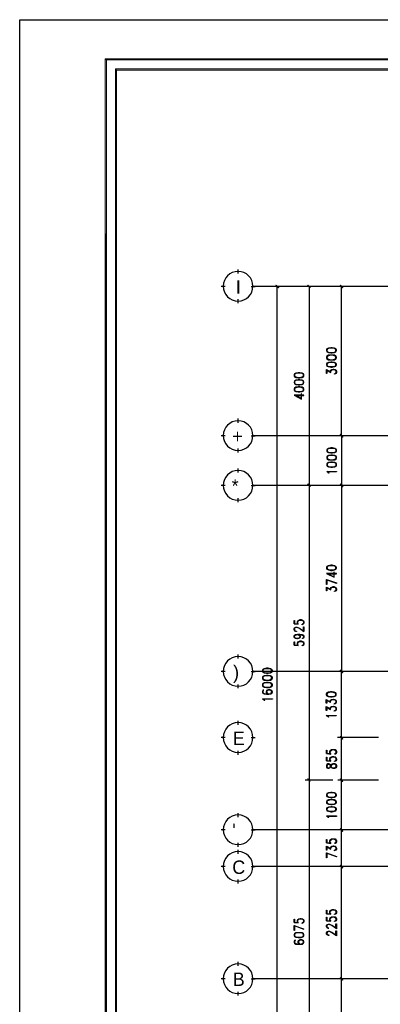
# Model space of a CAD drawing. Header units: millimetres. Extents: x 0 to 420, y 0 to 297.
# Tile 2 of 68: x 0 to 73, y 99 to 297. Entities that reach past the tile are written whole.
import ezdxf

# ---------------------------------------------------------------- set-up
doc = ezdxf.new("R2010")
doc.units = ezdxf.units.MM
for name, color, linetype in [('FILL_000000', 7, 'Continuous'), ('LINE_000000', 7, 'Continuous'), ('TEXT', 7, 'Continuous')]:
    doc.layers.add(name, color=color, linetype=linetype)

msp = doc.modelspace()

# ---------------------------------------------------------------- hatches: boundary and pattern name
at = {"layer": 'FILL_000000'}
h = msp.add_hatch(color=7, dxfattribs=at)
h.dxf.hatch_style = 1
h.paths.add_polyline_path([(412.28, 289.05), (17.65, 288.84), (17.4, 289.05), (412.28, 289.05)])
h = msp.add_hatch(color=7, dxfattribs=at)
h.dxf.hatch_style = 1
h.paths.add_polyline_path([(17.65, 288.84), (17.4, 289.05), (17.65, 8.09), (17.65, 288.84)])
h = msp.add_hatch(color=7, dxfattribs=at)
h.dxf.hatch_style = 1
h.paths.add_polyline_path([(17.4, 289.05), (17.65, 8.09), (17.4, 7.87), (17.4, 289.05)])
h = msp.add_hatch(color=7, dxfattribs=at)
h.dxf.hatch_style = 1
h.paths.add_polyline_path([(412.07, 288.84), (412.28, 289.05), (17.65, 288.84), (412.07, 288.84)])
h = msp.add_hatch(color=7, dxfattribs=at)
h.dxf.hatch_style = 1
h.paths.add_polyline_path([(363.18, 287.06), (19.64, 286.81), (19.43, 287.06), (363.18, 287.06)])
h = msp.add_hatch(color=7, dxfattribs=at)
h.dxf.hatch_style = 1
h.paths.add_polyline_path([(19.64, 286.81), (19.43, 287.06), (19.64, 10.12), (19.64, 286.81)])
h = msp.add_hatch(color=7, dxfattribs=at)
h.dxf.hatch_style = 1
h.paths.add_polyline_path([(19.43, 287.06), (19.64, 10.12), (19.43, 9.86), (19.43, 287.06)])
h = msp.add_hatch(color=7, dxfattribs=at)
h.dxf.hatch_style = 1
h.paths.add_polyline_path([(363.18, 286.81), (363.18, 287.06), (19.64, 286.81), (363.18, 286.81)])
h = msp.add_hatch(color=7, dxfattribs=at)
h.dxf.hatch_style = 1
h.paths.add_polyline_path([(52.2, 243.12), (51.65, 243.54), (51.69, 243.59), (52.2, 243.12)])
h = msp.add_hatch(color=7, dxfattribs=at)
h.dxf.hatch_style = 1
h.paths.add_polyline_path([(52.15, 243.04), (52.2, 243.12), (51.65, 243.54), (52.15, 243.04)])
h = msp.add_hatch(color=7, dxfattribs=at)
h.dxf.hatch_style = 1
h.paths.add_polyline_path([(58.55, 243.12), (58, 243.54), (58.08, 243.59), (58.55, 243.12)])
h = msp.add_hatch(color=7, dxfattribs=at)
h.dxf.hatch_style = 1
h.paths.add_polyline_path([(58.5, 243.04), (58.55, 243.12), (58, 243.54), (58.5, 243.04)])
h = msp.add_hatch(color=7, dxfattribs=at)
h.dxf.hatch_style = 1
h.paths.add_polyline_path([(65.07, 243.12), (64.52, 243.54), (64.6, 243.59), (65.07, 243.12)])
h = msp.add_hatch(color=7, dxfattribs=at)
h.dxf.hatch_style = 1
h.paths.add_polyline_path([(65.02, 243.04), (65.07, 243.12), (64.52, 243.54), (65.02, 243.04)])
h = msp.add_hatch(color=7, dxfattribs=at)
h.dxf.hatch_style = 1
h.paths.add_polyline_path([(64.6, 213.61), (64.52, 213.57), (65.07, 213.11), (64.6, 213.61)])
h = msp.add_hatch(color=7, dxfattribs=at)
h.dxf.hatch_style = 1
h.paths.add_polyline_path([(64.52, 213.57), (65.07, 213.11), (65.02, 213.06), (64.52, 213.57)])
h = msp.add_hatch(color=7, dxfattribs=at)
h.dxf.hatch_style = 1
h.paths.add_polyline_path([(65.11, 213.11), (64.56, 213.57), (64.64, 213.61), (65.11, 213.11)])
h = msp.add_hatch(color=7, dxfattribs=at)
h.dxf.hatch_style = 1
h.paths.add_polyline_path([(65.07, 213.06), (65.11, 213.11), (64.56, 213.57), (65.07, 213.06)])
h = msp.add_hatch(color=7, dxfattribs=at)
h.dxf.hatch_style = 1
h.paths.add_polyline_path([(58.08, 203.62), (58, 203.54), (58.55, 203.12), (58.08, 203.62)])
h = msp.add_hatch(color=7, dxfattribs=at)
h.dxf.hatch_style = 1
h.paths.add_polyline_path([(58.55, 203.12), (58, 203.54), (58.08, 203.62), (58.55, 203.12)])
h = msp.add_hatch(color=7, dxfattribs=at)
h.dxf.hatch_style = 1
h.paths.add_polyline_path([(58, 203.54), (58.55, 203.12), (58.5, 203.07), (58, 203.54)])
h = msp.add_hatch(color=7, dxfattribs=at)
h.dxf.hatch_style = 1
h.paths.add_polyline_path([(58.5, 203.07), (58.55, 203.12), (58, 203.54), (58.5, 203.07)])
h = msp.add_hatch(color=7, dxfattribs=at)
h.dxf.hatch_style = 1
h.paths.add_polyline_path([(65.07, 203.12), (64.52, 203.54), (64.6, 203.62), (65.07, 203.12)])
h = msp.add_hatch(color=7, dxfattribs=at)
h.dxf.hatch_style = 1
h.paths.add_polyline_path([(65.02, 203.07), (65.07, 203.12), (64.52, 203.54), (65.02, 203.07)])
h = msp.add_hatch(color=7, dxfattribs=at)
h.dxf.hatch_style = 1
h.paths.add_polyline_path([(64.64, 203.62), (64.56, 203.54), (65.11, 203.12), (64.64, 203.62)])
h = msp.add_hatch(color=7, dxfattribs=at)
h.dxf.hatch_style = 1
h.paths.add_polyline_path([(64.56, 203.54), (65.11, 203.12), (65.07, 203.07), (64.56, 203.54)])
h = msp.add_hatch(color=7, dxfattribs=at)
h.dxf.hatch_style = 1
h.paths.add_polyline_path([(64.6, 166.2), (64.52, 166.16), (65.07, 165.73), (64.6, 166.2)])
h = msp.add_hatch(color=7, dxfattribs=at)
h.dxf.hatch_style = 1
h.paths.add_polyline_path([(65.07, 165.73), (64.52, 166.16), (64.56, 166.2), (65.07, 165.73)])
h = msp.add_hatch(color=7, dxfattribs=at)
h.dxf.hatch_style = 1
h.paths.add_polyline_path([(64.52, 166.16), (65.07, 165.73), (65.02, 165.65), (64.52, 166.16)])
h = msp.add_hatch(color=7, dxfattribs=at)
h.dxf.hatch_style = 1
h.paths.add_polyline_path([(64.98, 165.65), (65.07, 165.73), (64.52, 166.16), (64.98, 165.65)])
h = msp.add_hatch(color=7, dxfattribs=at)
h.dxf.hatch_style = 1
h.paths.add_polyline_path([(65.07, 152.4), (64.52, 152.87), (64.6, 152.91), (65.07, 152.4)])
h = msp.add_hatch(color=7, dxfattribs=at)
h.dxf.hatch_style = 1
h.paths.add_polyline_path([(64.56, 152.91), (64.52, 152.87), (65.07, 152.4), (64.56, 152.91)])
h = msp.add_hatch(color=7, dxfattribs=at)
h.dxf.hatch_style = 1
h.paths.add_polyline_path([(65.02, 152.36), (65.07, 152.4), (64.52, 152.87), (65.02, 152.36)])
h = msp.add_hatch(color=7, dxfattribs=at)
h.dxf.hatch_style = 1
h.paths.add_polyline_path([(64.52, 152.87), (65.07, 152.4), (64.98, 152.36), (64.52, 152.87)])
h = msp.add_hatch(color=7, dxfattribs=at)
h.dxf.hatch_style = 1
h.paths.add_polyline_path([(58.08, 144.36), (58, 144.31), (58.55, 143.85), (58.08, 144.36)])
h = msp.add_hatch(color=7, dxfattribs=at)
h.dxf.hatch_style = 1
h.paths.add_polyline_path([(58.55, 143.85), (58, 144.31), (58.08, 144.36), (58.55, 143.85)])
h = msp.add_hatch(color=7, dxfattribs=at)
h.dxf.hatch_style = 1
h.paths.add_polyline_path([(58, 144.31), (58.55, 143.85), (58.5, 143.81), (58, 144.31)])
h = msp.add_hatch(color=7, dxfattribs=at)
h.dxf.hatch_style = 1
h.paths.add_polyline_path([(58.5, 143.81), (58.55, 143.85), (58, 144.31), (58.5, 143.81)])
h = msp.add_hatch(color=7, dxfattribs=at)
h.dxf.hatch_style = 1
h.paths.add_polyline_path([(65.07, 143.85), (64.52, 144.31), (64.6, 144.36), (65.07, 143.85)])
h = msp.add_hatch(color=7, dxfattribs=at)
h.dxf.hatch_style = 1
h.paths.add_polyline_path([(64.6, 144.36), (64.52, 144.31), (65.07, 143.85), (64.6, 144.36)])
h = msp.add_hatch(color=7, dxfattribs=at)
h.dxf.hatch_style = 1
h.paths.add_polyline_path([(65.02, 143.81), (65.07, 143.85), (64.52, 144.31), (65.02, 143.81)])
h = msp.add_hatch(color=7, dxfattribs=at)
h.dxf.hatch_style = 1
h.paths.add_polyline_path([(64.52, 144.31), (65.07, 143.85), (65.02, 143.81), (64.52, 144.31)])
h = msp.add_hatch(color=7, dxfattribs=at)
h.dxf.hatch_style = 1
h.paths.add_polyline_path([(65.07, 133.86), (64.52, 134.32), (64.6, 134.37), (65.07, 133.86)])
h = msp.add_hatch(color=7, dxfattribs=at)
h.dxf.hatch_style = 1
h.paths.add_polyline_path([(64.6, 134.37), (64.52, 134.32), (65.07, 133.86), (64.6, 134.37)])
h = msp.add_hatch(color=7, dxfattribs=at)
h.dxf.hatch_style = 1
h.paths.add_polyline_path([(65.02, 133.82), (65.07, 133.86), (64.52, 134.32), (65.02, 133.82)])
h = msp.add_hatch(color=7, dxfattribs=at)
h.dxf.hatch_style = 1
h.paths.add_polyline_path([(64.52, 134.32), (65.07, 133.86), (65.02, 133.82), (64.52, 134.32)])
h = msp.add_hatch(color=7, dxfattribs=at)
h.dxf.hatch_style = 1
h.paths.add_polyline_path([(65.07, 126.53), (64.52, 126.96), (64.6, 127), (65.07, 126.53)])
h = msp.add_hatch(color=7, dxfattribs=at)
h.dxf.hatch_style = 1
h.paths.add_polyline_path([(64.6, 127), (64.52, 126.96), (65.07, 126.53), (64.6, 127)])
h = msp.add_hatch(color=7, dxfattribs=at)
h.dxf.hatch_style = 1
h.paths.add_polyline_path([(65.02, 126.45), (65.07, 126.53), (64.52, 126.96), (65.02, 126.45)])
h = msp.add_hatch(color=7, dxfattribs=at)
h.dxf.hatch_style = 1
h.paths.add_polyline_path([(64.52, 126.96), (65.07, 126.53), (65.02, 126.45), (64.52, 126.96)])
h = msp.add_hatch(color=7, dxfattribs=at)
h.dxf.hatch_style = 1
h.paths.add_polyline_path([(65.07, 103.97), (64.52, 104.39), (64.6, 104.48), (65.07, 103.97)])
h = msp.add_hatch(color=7, dxfattribs=at)
h.dxf.hatch_style = 1
h.paths.add_polyline_path([(64.6, 104.48), (64.52, 104.39), (65.07, 103.97), (64.6, 104.48)])
h = msp.add_hatch(color=7, dxfattribs=at)
h.dxf.hatch_style = 1
h.paths.add_polyline_path([(65.02, 103.93), (65.07, 103.97), (64.52, 104.39), (65.02, 103.93)])
h = msp.add_hatch(color=7, dxfattribs=at)
h.dxf.hatch_style = 1
h.paths.add_polyline_path([(64.52, 104.39), (65.07, 103.97), (65.02, 103.93), (64.52, 104.39)])

# ---------------------------------------------------------------- linework, layer by layer
at = {"layer": 'LINE_000000', "lineweight": 25}
for p, q in [((44.07, 245.91), (44.07, 246.72)), ((41.49, 243.33), (40.68, 243.33)), ((46.69, 243.33), (47.46, 243.33)), ((174.24, 243.33), (47.07, 243.33)), ((56.52, 243.33), (51.18, 243.33)), ((51.9, 83.35), (51.9, 243.33)), ((63.08, 243.33), (57.53, 243.33)), ((58.29, 243.33), (58.29, 203.33)), ((72.22, 243.33), (64.05, 243.33)), ((64.81, 213.32), (64.81, 243.33)), ((44.07, 239.95), (44.07, 240.75)), ((61.81, 226.53), (62.65, 226.06)), ((63.71, 225.98), (63.54, 225.76)), ((44.07, 215.94), (44.07, 216.75)), ((41.49, 213.32), (40.68, 213.32)), ((46.69, 213.32), (47.46, 213.32)), ((163.36, 213.32), (47.07, 213.32)), ((72.22, 213.32), (64.05, 213.32)), ((72.26, 213.32), (64.09, 213.32)), ((64.85, 203.33), (64.85, 213.32)), ((44.07, 209.93), (44.07, 210.74)), ((44.07, 205.95), (44.07, 206.71)), ((41.49, 203.33), (40.68, 203.33)), ((46.69, 203.33), (47.46, 203.33)), ((169.59, 203.33), (47.07, 203.33)), ((63.08, 203.33), (57.53, 203.33)), ((63.08, 203.33), (57.53, 203.33)), ((58.29, 203.33), (58.29, 144.1)), ((72.26, 203.33), (64.05, 203.33)), ((72.26, 203.33), (64.09, 203.33)), ((64.81, 203.33), (64.81, 165.95)), ((44.07, 199.94), (44.07, 200.74)), ((61.81, 182.84), (62.65, 182.37)), ((63.71, 182.29), (63.54, 182.08)), ((55.29, 175.51), (56.13, 175.43)), ((57.19, 175.64), (56.98, 175.43)), ((55.29, 171.2), (56.13, 171.15)), ((57.19, 171.37), (56.98, 171.15)), ((44.07, 168.53), (44.07, 169.33)), ((41.49, 165.95), (40.68, 165.95)), ((46.69, 165.95), (47.46, 165.95)), ((162.86, 165.95), (47.07, 165.95)), ((71.2, 165.95), (64.01, 165.95)), ((72.22, 165.95), (64.05, 165.95)), ((64.77, 165.95), (64.77, 152.65)), ((44.07, 162.56), (44.07, 163.32)), ((61.76, 160.27), (62.61, 159.77)), ((61.76, 158.83), (62.61, 158.33)), ((63.67, 159.68), (63.5, 159.47)), ((63.67, 158.24), (63.5, 158.03)), ((44.07, 155.24), (44.07, 156.04)), ((41.49, 152.65), (40.68, 152.65)), ((46.69, 152.65), (47.46, 152.65)), ((71.2, 152.65), (64.01, 152.65)), ((72.22, 152.65), (64.05, 152.65)), ((64.81, 144.1), (64.81, 152.65)), ((44.07, 149.22), (44.07, 150.03)), ((61.81, 149.44), (62.65, 149.35)), ((63.71, 149.56), (63.54, 149.35)), ((61.81, 148), (62.65, 147.95)), ((63.71, 148.17), (63.54, 147.95)), ((63.71, 147.15), (63.54, 147.36)), ((63.54, 146.52), (63.71, 146.73)), ((63.08, 144.1), (57.53, 144.1)), ((63.08, 144.1), (57.53, 144.1)), ((58.29, 144.1), (58.29, 83.35)), ((72.22, 144.1), (64.05, 144.1)), ((72.22, 144.1), (64.05, 144.1)), ((64.81, 134.11), (64.81, 144.1)), ((44.07, 136.69), (44.07, 137.5)), ((41.49, 134.11), (40.68, 134.11)), ((46.69, 134.11), (47.46, 134.11)), ((173.86, 134.11), (47.07, 134.11)), ((72.22, 134.11), (64.05, 134.11)), ((72.22, 134.11), (64.05, 134.11)), ((64.81, 126.75), (64.81, 134.11)), ((44.07, 130.68), (44.07, 131.49)), ((61.81, 131.49), (62.65, 131.4)), ((61.81, 130.77), (62.65, 130.26)), ((63.71, 131.61), (63.54, 131.4)), ((44.07, 129.33), (44.07, 130.13)), ((63.71, 130.22), (63.54, 130.01)), ((41.49, 126.75), (40.68, 126.75)), ((46.69, 126.75), (47.46, 126.75)), ((148.8, 126.75), (47.07, 126.75)), ((66.38, 126.75), (64.05, 126.75)), ((66.38, 126.75), (64.05, 126.75)), ((64.81, 104.18), (64.81, 126.75)), ((44.07, 123.36), (44.07, 124.16)), ((61.81, 117.26), (62.65, 117.18)), ((63.71, 117.39), (63.54, 117.18)), ((55.29, 115.49), (56.13, 115.4)), ((57.19, 115.61), (56.98, 115.4)), ((61.81, 115.82), (62.65, 115.74)), ((63.71, 115.95), (63.54, 115.74)), ((44.07, 106.81), (44.07, 107.57)), ((41.49, 104.18), (40.68, 104.18)), ((46.69, 104.18), (47.46, 104.18)), ((153.67, 104.18), (47.07, 104.18)), ((72.22, 104.18), (64.05, 104.18)), ((72.22, 104.18), (64.05, 104.18)), ((64.81, 83.35), (64.81, 104.18)), ((44.07, 100.8), (44.07, 101.6))]:
    msp.add_line(p, q, dxfattribs=at)
for points in [[(0.21, 0), (0.21, 296.93), (420.16, 296.93), (420.16, 0), (0.21, 0)], [(47.03, 243.35), (46.97, 243.95), (46.8, 244.51), (46.52, 245.02), (46.16, 245.46), (45.72, 245.83), (45.21, 246.1), (44.65, 246.28), (44.05, 246.34), (43.45, 246.28), (42.89, 246.1), (42.38, 245.83), (41.94, 245.46), (41.57, 245.02), (41.3, 244.51), (41.12, 243.95), (41.06, 243.35), (41.12, 242.75), (41.3, 242.19), (41.57, 241.68), (41.94, 241.24), (42.38, 240.88), (42.89, 240.6), (43.45, 240.43), (44.05, 240.37), (44.65, 240.43), (45.21, 240.6), (45.72, 240.88), (46.16, 241.24), (46.52, 241.68), (46.8, 242.19), (46.97, 242.75), (47.03, 243.35)], [(61.81, 230.42), (61.89, 230.17), (62.19, 230.04), (62.65, 229.95), (62.95, 229.95), (63.42, 230.04), (63.71, 230.17), (63.8, 230.42), (63.8, 230.55), (63.71, 230.76), (63.42, 230.89), (62.95, 230.97), (62.65, 230.97), (62.19, 230.89), (61.89, 230.76), (61.81, 230.55), (61.81, 230.42)], [(61.81, 228.98), (61.89, 228.77), (62.19, 228.6), (62.65, 228.56), (62.95, 228.56), (63.42, 228.6), (63.71, 228.77), (63.8, 228.98), (63.8, 229.11), (63.71, 229.32), (63.42, 229.49), (62.95, 229.53), (62.65, 229.53), (62.19, 229.49), (61.89, 229.32), (61.81, 229.11), (61.81, 228.98)], [(61.81, 227.54), (61.89, 227.33), (62.19, 227.2), (62.65, 227.12), (62.95, 227.12), (63.42, 227.2), (63.71, 227.33), (63.8, 227.54), (63.8, 227.67), (63.71, 227.92), (63.42, 228.05), (62.95, 228.13), (62.65, 228.13), (62.19, 228.05), (61.89, 227.92), (61.81, 227.67), (61.81, 227.54)], [(55.29, 225.38), (55.37, 225.17), (55.67, 225.04), (56.13, 224.96), (56.43, 224.96), (56.9, 225.04), (57.19, 225.17), (57.28, 225.38), (57.28, 225.55), (57.19, 225.76), (56.9, 225.89), (56.43, 225.98), (56.13, 225.98), (55.67, 225.89), (55.37, 225.76), (55.29, 225.55), (55.29, 225.38)], [(55.29, 223.99), (55.37, 223.77), (55.67, 223.6), (56.13, 223.56), (56.43, 223.56), (56.9, 223.6), (57.19, 223.77), (57.28, 223.99), (57.28, 224.11), (57.19, 224.32), (56.9, 224.49), (56.43, 224.54), (56.13, 224.54), (55.67, 224.49), (55.37, 224.32), (55.29, 224.11), (55.29, 223.99)], [(55.29, 222.55), (55.37, 222.33), (55.67, 222.21), (56.13, 222.12), (56.43, 222.12), (56.9, 222.21), (57.19, 222.33), (57.28, 222.55), (57.28, 222.67), (57.19, 222.88), (56.9, 223.05), (56.43, 223.14), (56.13, 223.14), (55.67, 223.05), (55.37, 222.88), (55.29, 222.67), (55.29, 222.55)], [(47.03, 213.34), (46.97, 213.94), (46.8, 214.5), (46.52, 215.01), (46.16, 215.45), (45.72, 215.81), (45.21, 216.09), (44.65, 216.26), (44.05, 216.32), (43.45, 216.26), (42.89, 216.09), (42.38, 215.81), (41.94, 215.45), (41.57, 215.01), (41.3, 214.5), (41.12, 213.94), (41.06, 213.34), (41.12, 212.74), (41.3, 212.18), (41.57, 211.67), (41.94, 211.23), (42.38, 210.86), (42.89, 210.59), (43.45, 210.41), (44.05, 210.35), (44.65, 210.41), (45.21, 210.59), (45.72, 210.86), (46.16, 211.23), (46.52, 211.67), (46.8, 212.18), (46.97, 212.74), (47.03, 213.34)], [(61.85, 210.31), (61.93, 210.1), (62.23, 209.93), (62.7, 209.89), (62.99, 209.89), (63.46, 209.93), (63.75, 210.1), (63.84, 210.31), (63.84, 210.44), (63.75, 210.65), (63.46, 210.78), (62.99, 210.86), (62.7, 210.86), (62.23, 210.78), (61.93, 210.65), (61.85, 210.44), (61.85, 210.31)], [(61.85, 208.87), (61.93, 208.66), (62.23, 208.49), (62.7, 208.45), (62.99, 208.45), (63.46, 208.49), (63.75, 208.66), (63.84, 208.87), (63.84, 209), (63.75, 209.21), (63.46, 209.38), (62.99, 209.42), (62.7, 209.42), (62.23, 209.38), (61.93, 209.21), (61.85, 209), (61.85, 208.87)], [(61.85, 207.43), (61.93, 207.22), (62.23, 207.09), (62.7, 207.01), (62.99, 207.01), (63.46, 207.09), (63.75, 207.22), (63.84, 207.43), (63.84, 207.6), (63.75, 207.81), (63.46, 207.94), (62.99, 208.03), (62.7, 208.03), (62.23, 207.94), (61.93, 207.81), (61.85, 207.6), (61.85, 207.43)], [(47.03, 203.35), (46.97, 203.95), (46.8, 204.51), (46.52, 205.02), (46.16, 205.46), (45.72, 205.82), (45.21, 206.1), (44.65, 206.27), (44.05, 206.33), (43.45, 206.27), (42.89, 206.1), (42.38, 205.82), (41.94, 205.46), (41.57, 205.02), (41.3, 204.51), (41.12, 203.95), (41.06, 203.35), (41.12, 202.75), (41.3, 202.19), (41.57, 201.68), (41.94, 201.24), (42.38, 200.87), (42.89, 200.6), (43.45, 200.42), (44.05, 200.36), (44.65, 200.42), (45.21, 200.6), (45.72, 200.87), (46.16, 201.24), (46.52, 201.68), (46.8, 202.19), (46.97, 202.75), (47.03, 203.35)], [(63.84, 206.16), (63.84, 206.08), (62.02, 206.08), (62.23, 205.95), (62.31, 205.78), (62.23, 205.78), (62.15, 205.95), (61.85, 206.16), (63.84, 206.16)], [(61.81, 186.69), (61.89, 186.48), (62.19, 186.35), (62.65, 186.27), (62.95, 186.27), (63.42, 186.35), (63.71, 186.48), (63.8, 186.69), (63.8, 186.86), (63.71, 187.07), (63.42, 187.2), (62.95, 187.28), (62.65, 187.28), (62.19, 187.2), (61.89, 187.07), (61.81, 186.86), (61.81, 186.69)], [(47.03, 165.97), (46.97, 166.57), (46.8, 167.13), (46.52, 167.64), (46.16, 168.08), (45.72, 168.44), (45.21, 168.72), (44.65, 168.89), (44.05, 168.95), (43.45, 168.89), (42.89, 168.72), (42.38, 168.44), (41.94, 168.08), (41.57, 167.64), (41.3, 167.13), (41.12, 166.57), (41.06, 165.97), (41.12, 165.37), (41.3, 164.81), (41.57, 164.3), (41.94, 163.86), (42.38, 163.49), (42.89, 163.22), (43.45, 163.04), (44.05, 162.98), (44.65, 163.04), (45.21, 163.22), (45.72, 163.49), (46.16, 163.86), (46.52, 164.3), (46.8, 164.81), (46.97, 165.37), (47.03, 165.97)], [(48.94, 166.03), (49.02, 165.82), (49.32, 165.65), (49.78, 165.61), (50.08, 165.61), (50.55, 165.65), (50.84, 165.82), (50.93, 166.03), (50.93, 166.16), (50.84, 166.37), (50.55, 166.5), (50.08, 166.58), (49.78, 166.58), (49.32, 166.5), (49.02, 166.37), (48.94, 166.16), (48.94, 166.03)], [(48.94, 164.59), (49.02, 164.38), (49.32, 164.21), (49.78, 164.17), (50.08, 164.17), (50.55, 164.21), (50.84, 164.38), (50.93, 164.59), (50.93, 164.72), (50.84, 164.93), (50.55, 165.1), (50.08, 165.14), (49.78, 165.14), (49.32, 165.1), (49.02, 164.93), (48.94, 164.72), (48.94, 164.59)], [(48.94, 163.15), (49.02, 162.94), (49.32, 162.81), (49.78, 162.73), (50.08, 162.73), (50.55, 162.81), (50.84, 162.94), (50.93, 163.15), (50.93, 163.32), (50.84, 163.53), (50.55, 163.66), (50.08, 163.75), (49.78, 163.75), (49.32, 163.66), (49.02, 163.53), (48.94, 163.32), (48.94, 163.15)], [(50.93, 160.44), (50.93, 160.36), (49.11, 160.36), (49.32, 160.23), (49.4, 160.1), (49.32, 160.1), (49.19, 160.23), (48.94, 160.44), (50.93, 160.44)], [(61.76, 161.25), (61.85, 161.04), (62.15, 160.91), (62.61, 160.82), (62.91, 160.82), (63.37, 160.91), (63.67, 161.04), (63.75, 161.25), (63.75, 161.42), (63.67, 161.63), (63.37, 161.76), (62.91, 161.84), (62.61, 161.84), (62.15, 161.76), (61.85, 161.63), (61.76, 161.42), (61.76, 161.25)], [(63.75, 157.1), (63.75, 157.06), (61.98, 157.06), (62.15, 156.89), (62.23, 156.76), (62.15, 156.76), (62.06, 156.89), (61.76, 157.1), (63.75, 157.1)], [(47.03, 152.68), (46.97, 153.28), (46.8, 153.84), (46.52, 154.34), (46.16, 154.79), (45.72, 155.15), (45.21, 155.43), (44.65, 155.6), (44.05, 155.66), (43.45, 155.6), (42.89, 155.43), (42.38, 155.15), (41.94, 154.79), (41.57, 154.34), (41.3, 153.84), (41.12, 153.28), (41.06, 152.68), (41.12, 152.07), (41.3, 151.51), (41.57, 151.01), (41.94, 150.56), (42.38, 150.2), (42.89, 149.93), (43.45, 149.75), (44.05, 149.69), (44.65, 149.75), (45.21, 149.93), (45.72, 150.2), (46.16, 150.56), (46.52, 151.01), (46.8, 151.51), (46.97, 152.07), (47.03, 152.68)], [(61.81, 146.81), (61.89, 146.6), (62.1, 146.52), (62.27, 146.52), (62.48, 146.6), (62.57, 146.64), (62.65, 146.81), (62.78, 147.07), (62.87, 147.24), (62.95, 147.28), (63.16, 147.36), (63.42, 147.36), (63.63, 147.28), (63.71, 147.07), (63.71, 146.81), (63.63, 146.6), (63.42, 146.52), (63.16, 146.52), (62.95, 146.6), (62.87, 146.64), (62.78, 146.81), (62.65, 147.07), (62.57, 147.24), (62.48, 147.28), (62.27, 147.36), (62.1, 147.36), (61.89, 147.28), (61.81, 147.07), (61.81, 146.81)], [(61.81, 141.05), (61.89, 140.84), (62.19, 140.72), (62.65, 140.63), (62.95, 140.63), (63.42, 140.72), (63.71, 140.84), (63.8, 141.05), (63.8, 141.18), (63.71, 141.39), (63.42, 141.56), (62.95, 141.65), (62.65, 141.65), (62.19, 141.56), (61.89, 141.39), (61.81, 141.18), (61.81, 141.05)], [(61.81, 139.62), (61.89, 139.4), (62.19, 139.28), (62.65, 139.19), (62.95, 139.19), (63.42, 139.28), (63.71, 139.4), (63.8, 139.62), (63.8, 139.78), (63.71, 140), (63.42, 140.12), (62.95, 140.21), (62.65, 140.21), (62.19, 140.12), (61.89, 140), (61.81, 139.78), (61.81, 139.62)], [(61.81, 138.22), (61.89, 137.96), (62.19, 137.84), (62.65, 137.75), (62.95, 137.75), (63.42, 137.84), (63.71, 137.96), (63.8, 138.22), (63.8, 138.35), (63.71, 138.56), (63.42, 138.68), (62.95, 138.77), (62.65, 138.77), (62.19, 138.68), (61.89, 138.56), (61.81, 138.35), (61.81, 138.22)], [(47.03, 134.13), (46.97, 134.73), (46.8, 135.29), (46.52, 135.8), (46.16, 136.24), (45.72, 136.61), (45.21, 136.88), (44.65, 137.06), (44.05, 137.12), (43.45, 137.06), (42.89, 136.88), (42.38, 136.61), (41.94, 136.24), (41.57, 135.8), (41.3, 135.29), (41.12, 134.73), (41.06, 134.13), (41.12, 133.53), (41.3, 132.97), (41.57, 132.46), (41.94, 132.02), (42.38, 131.66), (42.89, 131.38), (43.45, 131.21), (44.05, 131.15), (44.65, 131.21), (45.21, 131.38), (45.72, 131.66), (46.16, 132.02), (46.52, 132.46), (46.8, 132.97), (46.97, 133.53), (47.03, 134.13)], [(63.8, 136.91), (63.8, 136.82), (62.02, 136.82), (62.19, 136.69), (62.27, 136.57), (62.19, 136.57), (62.1, 136.69), (61.81, 136.91), (63.8, 136.91)], [(47.03, 126.77), (46.97, 127.37), (46.8, 127.93), (46.52, 128.44), (46.16, 128.88), (45.72, 129.24), (45.21, 129.52), (44.65, 129.69), (44.05, 129.75), (43.45, 129.69), (42.89, 129.52), (42.38, 129.24), (41.94, 128.88), (41.57, 128.44), (41.3, 127.93), (41.12, 127.37), (41.06, 126.77), (41.12, 126.17), (41.3, 125.61), (41.57, 125.1), (41.94, 124.66), (42.38, 124.29), (42.89, 124.02), (43.45, 123.84), (44.05, 123.78), (44.65, 123.84), (45.21, 124.02), (45.72, 124.29), (46.16, 124.66), (46.52, 125.1), (46.8, 125.61), (46.97, 126.17), (47.03, 126.77)], [(55.29, 112.9), (55.37, 112.69), (55.67, 112.52), (56.13, 112.48), (56.43, 112.48), (56.9, 112.52), (57.19, 112.69), (57.28, 112.9), (57.28, 113.03), (57.19, 113.24), (56.9, 113.41), (56.43, 113.45), (56.13, 113.45), (55.67, 113.41), (55.37, 113.24), (55.29, 113.03), (55.29, 112.9)], [(47.03, 104.2), (46.97, 104.8), (46.8, 105.37), (46.52, 105.87), (46.16, 106.31), (45.72, 106.68), (45.21, 106.95), (44.65, 107.13), (44.05, 107.19), (43.45, 107.13), (42.89, 106.95), (42.38, 106.68), (41.94, 106.31), (41.57, 105.87), (41.3, 105.37), (41.12, 104.8), (41.06, 104.2), (41.12, 103.6), (41.3, 103.04), (41.57, 102.53), (41.94, 102.09), (42.38, 101.73), (42.89, 101.45), (43.45, 101.28), (44.05, 101.22), (44.65, 101.28), (45.21, 101.45), (45.72, 101.73), (46.16, 102.09), (46.52, 102.53), (46.8, 103.04), (46.97, 103.6), (47.03, 104.2)]]:
    msp.add_lwpolyline(points, close=True, dxfattribs=at)
at = {"layer": 'LINE_000000', "lineweight": 0}
for points in [[(412.28, 289.05), (17.65, 288.84), (17.4, 289.05), (412.28, 289.05)], [(17.65, 288.84), (17.4, 289.05), (17.65, 8.09), (17.65, 288.84)], [(17.4, 289.05), (17.65, 8.09), (17.4, 7.87), (17.4, 289.05)], [(412.07, 288.84), (412.28, 289.05), (17.65, 288.84), (412.07, 288.84)], [(363.18, 287.06), (19.64, 286.81), (19.43, 287.06), (363.18, 287.06)], [(19.64, 286.81), (19.43, 287.06), (19.64, 10.12), (19.64, 286.81)], [(19.43, 287.06), (19.64, 10.12), (19.43, 9.86), (19.43, 287.06)], [(363.18, 286.81), (363.18, 287.06), (19.64, 286.81), (363.18, 286.81)], [(52.2, 243.12), (51.65, 243.54), (51.69, 243.59), (52.2, 243.12)], [(52.15, 243.04), (52.2, 243.12), (51.65, 243.54), (52.15, 243.04)], [(58.55, 243.12), (58, 243.54), (58.08, 243.59), (58.55, 243.12)], [(58.5, 243.04), (58.55, 243.12), (58, 243.54), (58.5, 243.04)], [(65.07, 243.12), (64.52, 243.54), (64.6, 243.59), (65.07, 243.12)], [(65.02, 243.04), (65.07, 243.12), (64.52, 243.54), (65.02, 243.04)], [(64.6, 213.61), (64.52, 213.57), (65.07, 213.11), (64.6, 213.61)], [(64.52, 213.57), (65.07, 213.11), (65.02, 213.06), (64.52, 213.57)], [(65.11, 213.11), (64.56, 213.57), (64.64, 213.61), (65.11, 213.11)], [(65.07, 213.06), (65.11, 213.11), (64.56, 213.57), (65.07, 213.06)], [(58.08, 203.62), (58, 203.54), (58.55, 203.12), (58.08, 203.62)], [(58.55, 203.12), (58, 203.54), (58.08, 203.62), (58.55, 203.12)], [(58, 203.54), (58.55, 203.12), (58.5, 203.07), (58, 203.54)], [(58.5, 203.07), (58.55, 203.12), (58, 203.54), (58.5, 203.07)], [(65.07, 203.12), (64.52, 203.54), (64.6, 203.62), (65.07, 203.12)], [(65.02, 203.07), (65.07, 203.12), (64.52, 203.54), (65.02, 203.07)], [(64.64, 203.62), (64.56, 203.54), (65.11, 203.12), (64.64, 203.62)], [(64.56, 203.54), (65.11, 203.12), (65.07, 203.07), (64.56, 203.54)], [(64.6, 166.2), (64.52, 166.16), (65.07, 165.73), (64.6, 166.2)], [(65.07, 165.73), (64.52, 166.16), (64.56, 166.2), (65.07, 165.73)], [(64.52, 166.16), (65.07, 165.73), (65.02, 165.65), (64.52, 166.16)], [(64.98, 165.65), (65.07, 165.73), (64.52, 166.16), (64.98, 165.65)], [(65.07, 152.4), (64.52, 152.87), (64.6, 152.91), (65.07, 152.4)], [(64.56, 152.91), (64.52, 152.87), (65.07, 152.4), (64.56, 152.91)], [(65.02, 152.36), (65.07, 152.4), (64.52, 152.87), (65.02, 152.36)], [(64.52, 152.87), (65.07, 152.4), (64.98, 152.36), (64.52, 152.87)], [(58.08, 144.36), (58, 144.31), (58.55, 143.85), (58.08, 144.36)], [(58.55, 143.85), (58, 144.31), (58.08, 144.36), (58.55, 143.85)], [(58, 144.31), (58.55, 143.85), (58.5, 143.81), (58, 144.31)], [(58.5, 143.81), (58.55, 143.85), (58, 144.31), (58.5, 143.81)], [(65.07, 143.85), (64.52, 144.31), (64.6, 144.36), (65.07, 143.85)], [(64.6, 144.36), (64.52, 144.31), (65.07, 143.85), (64.6, 144.36)], [(65.02, 143.81), (65.07, 143.85), (64.52, 144.31), (65.02, 143.81)], [(64.52, 144.31), (65.07, 143.85), (65.02, 143.81), (64.52, 144.31)], [(65.07, 133.86), (64.52, 134.32), (64.6, 134.37), (65.07, 133.86)], [(64.6, 134.37), (64.52, 134.32), (65.07, 133.86), (64.6, 134.37)], [(65.02, 133.82), (65.07, 133.86), (64.52, 134.32), (65.02, 133.82)], [(64.52, 134.32), (65.07, 133.86), (65.02, 133.82), (64.52, 134.32)], [(65.07, 126.53), (64.52, 126.96), (64.6, 127), (65.07, 126.53)], [(64.6, 127), (64.52, 126.96), (65.07, 126.53), (64.6, 127)], [(65.02, 126.45), (65.07, 126.53), (64.52, 126.96), (65.02, 126.45)], [(64.52, 126.96), (65.07, 126.53), (65.02, 126.45), (64.52, 126.96)], [(65.07, 103.97), (64.52, 104.39), (64.6, 104.48), (65.07, 103.97)], [(64.6, 104.48), (64.52, 104.39), (65.07, 103.97), (64.6, 104.48)], [(65.02, 103.93), (65.07, 103.97), (64.52, 104.39), (65.02, 103.93)], [(64.52, 104.39), (65.07, 103.97), (65.02, 103.93), (64.52, 104.39)]]:
    msp.add_lwpolyline(points, close=True, dxfattribs=at)
at = {"layer": 'LINE_000000', "lineweight": 25}
for points in [[(63.71, 230.67), (63.42, 230.84), (62.95, 230.89), (62.65, 230.89), (62.19, 230.84), (61.89, 230.67)], [(62.02, 230.76), (61.89, 230.55), (61.89, 230.42), (62.02, 230.17)], [(61.89, 230.25), (62.19, 230.12), (62.65, 230.04), (62.95, 230.04), (63.42, 230.12), (63.71, 230.25)], [(63.63, 230.17), (63.71, 230.42), (63.71, 230.55), (63.63, 230.76)], [(63.71, 229.28), (63.42, 229.4), (62.95, 229.49), (62.65, 229.49), (62.19, 229.4), (61.89, 229.28)], [(62.02, 229.32), (61.89, 229.11), (61.89, 228.98), (62.02, 228.77)], [(61.89, 228.81), (62.19, 228.68), (62.65, 228.6), (62.95, 228.6), (63.42, 228.68), (63.71, 228.81)], [(63.71, 227.84), (63.42, 227.97), (62.95, 228.05), (62.65, 228.05), (62.19, 227.97), (61.89, 227.84)], [(62.02, 227.92), (61.89, 227.67), (61.89, 227.54), (62.02, 227.33)], [(63.63, 228.77), (63.71, 228.98), (63.71, 229.11), (63.63, 229.32)], [(63.63, 227.33), (63.71, 227.54), (63.71, 227.67), (63.63, 227.92)], [(57.19, 225.68), (56.9, 225.85), (56.43, 225.89), (56.13, 225.89), (55.67, 225.85), (55.37, 225.68)], [(55.46, 225.76), (55.37, 225.55), (55.37, 225.38), (55.46, 225.17)], [(57.11, 225.17), (57.19, 225.38), (57.19, 225.55), (57.11, 225.76)], [(61.89, 226.53), (61.89, 225.85), (61.81, 225.85), (61.81, 226.61), (62.65, 226.1)], [(61.89, 227.41), (62.19, 227.25), (62.65, 227.2), (62.95, 227.2), (63.42, 227.25), (63.71, 227.41)], [(62.57, 226.1), (62.57, 226.27), (62.65, 226.48), (62.87, 226.61), (63.16, 226.69), (63.25, 226.69), (63.54, 226.61), (63.71, 226.48), (63.8, 226.27), (63.8, 226.06), (63.71, 225.85), (63.63, 225.76), (63.42, 225.68), (63.42, 225.76)], [(62.65, 226.06), (62.65, 226.27), (62.78, 226.48), (63.03, 226.61)], [(62.65, 226.31), (62.87, 226.53), (63.16, 226.61), (63.25, 226.61), (63.54, 226.53), (63.71, 226.31)], [(63.33, 226.61), (63.63, 226.48), (63.71, 226.27), (63.71, 226.06), (63.63, 225.85), (63.42, 225.76)], [(55.37, 225.26), (55.67, 225.13), (56.13, 225.04), (56.43, 225.04), (56.9, 225.13), (57.19, 225.26)], [(57.19, 224.28), (56.9, 224.41), (56.43, 224.49), (56.13, 224.49), (55.67, 224.41), (55.37, 224.28)], [(55.46, 224.32), (55.37, 224.11), (55.37, 223.99), (55.46, 223.77)], [(55.37, 223.82), (55.67, 223.69), (56.13, 223.6), (56.43, 223.6), (56.9, 223.69), (57.19, 223.82)], [(57.11, 223.77), (57.19, 223.99), (57.19, 224.11), (57.11, 224.32)], [(56.81, 220.77), (55.58, 221.4), (57.28, 221.4), (57.28, 221.49), (55.29, 221.49), (56.81, 220.68), (56.81, 221.74), (56.73, 221.74), (56.73, 220.77)], [(57.19, 222.84), (56.9, 222.97), (56.43, 223.05), (56.13, 223.05), (55.67, 222.97), (55.37, 222.84)], [(55.46, 222.88), (55.37, 222.67), (55.37, 222.55), (55.46, 222.33)], [(55.37, 222.42), (55.67, 222.25), (56.13, 222.21), (56.43, 222.21), (56.9, 222.25), (57.19, 222.42)], [(57.11, 222.33), (57.19, 222.55), (57.19, 222.67), (57.11, 222.88)], [(63.75, 210.57), (63.46, 210.74), (62.99, 210.78), (62.7, 210.78), (62.23, 210.74), (61.93, 210.57)], [(62.02, 210.65), (61.93, 210.44), (61.93, 210.31), (62.02, 210.1)], [(61.93, 210.14), (62.23, 210.02), (62.7, 209.93), (62.99, 209.93), (63.46, 210.02), (63.75, 210.14)], [(63.67, 210.1), (63.75, 210.31), (63.75, 210.44), (63.67, 210.65)], [(63.75, 209.17), (63.46, 209.3), (62.99, 209.38), (62.7, 209.38), (62.23, 209.3), (61.93, 209.17)], [(62.02, 209.21), (61.93, 209), (61.93, 208.87), (62.02, 208.66)], [(61.93, 208.75), (62.23, 208.58), (62.7, 208.49), (62.99, 208.49), (63.46, 208.58), (63.75, 208.75)], [(63.75, 207.73), (63.46, 207.86), (62.99, 207.94), (62.7, 207.94), (62.23, 207.86), (61.93, 207.73)], [(62.02, 207.81), (61.93, 207.6), (61.93, 207.43), (62.02, 207.22)], [(63.67, 208.66), (63.75, 208.87), (63.75, 209), (63.67, 209.21)], [(63.67, 207.22), (63.75, 207.43), (63.75, 207.6), (63.67, 207.81)], [(61.93, 207.31), (62.23, 207.14), (62.7, 207.09), (62.99, 207.09), (63.46, 207.14), (63.75, 207.31)], [(63.71, 186.99), (63.42, 187.16), (62.95, 187.2), (62.65, 187.2), (62.19, 187.16), (61.89, 186.99)], [(62.02, 187.07), (61.89, 186.86), (61.89, 186.69), (62.02, 186.48)], [(61.89, 186.56), (62.19, 186.44), (62.65, 186.35), (62.95, 186.35), (63.42, 186.44), (63.71, 186.56)], [(63.63, 186.48), (63.71, 186.69), (63.71, 186.86), (63.63, 187.07)], [(63.33, 184.91), (62.1, 185.55), (63.8, 185.55), (63.8, 185.63), (61.81, 185.63), (63.33, 184.87), (63.33, 185.93), (63.25, 185.93), (63.25, 184.91)], [(61.89, 184.36), (61.89, 183.43), (61.81, 183.43), (61.81, 184.4), (63.8, 183.73), (63.8, 183.64), (61.81, 184.36)], [(61.89, 182.84), (61.89, 182.12), (61.81, 182.12), (61.81, 182.92), (62.65, 182.41)], [(62.57, 182.41), (62.57, 182.58), (62.65, 182.8), (62.87, 182.92), (63.16, 183.01), (63.25, 183.01), (63.54, 182.92), (63.71, 182.8), (63.8, 182.58), (63.8, 182.37), (63.71, 182.12), (63.63, 182.08), (63.42, 181.99), (63.42, 182.08)], [(62.65, 182.37), (62.65, 182.58), (62.78, 182.8), (63.03, 182.92)], [(62.65, 182.63), (62.87, 182.84), (63.16, 182.92), (63.25, 182.92), (63.54, 182.84), (63.71, 182.63)], [(63.33, 182.92), (63.63, 182.8), (63.71, 182.58), (63.71, 182.37), (63.63, 182.12), (63.42, 182.08)], [(55.29, 175.51), (55.29, 176.19), (55.37, 176.19), (55.37, 175.56), (56.05, 175.51), (55.96, 175.73), (55.96, 175.94), (56.05, 176.15), (56.22, 176.28), (56.52, 176.36), (56.73, 176.36), (56.98, 176.28), (57.19, 176.15), (57.28, 175.94), (57.28, 175.73), (57.19, 175.51), (57.11, 175.43), (56.9, 175.34), (56.9, 175.43)], [(56.13, 175.43), (56.13, 175.51), (56.05, 175.64), (56.05, 175.94), (56.13, 176.15), (56.43, 176.28)], [(56.05, 175.98), (56.22, 176.19), (56.52, 176.28), (56.73, 176.28), (56.98, 176.19), (57.19, 175.98)], [(56.81, 176.28), (57.11, 176.15), (57.19, 175.94), (57.19, 175.73), (57.11, 175.51), (56.9, 175.43)], [(57.19, 173.99), (57.19, 174.92), (57.28, 174.92), (57.28, 173.95), (56.35, 174.58), (56.05, 174.71), (55.84, 174.79), (55.67, 174.79), (55.46, 174.71), (55.37, 174.58), (55.37, 174.29), (55.46, 174.16), (55.67, 174.07), (55.75, 174.07), (55.75, 173.99), (55.67, 173.99), (55.46, 174.07), (55.37, 174.16), (55.29, 174.29), (55.29, 174.58), (55.37, 174.71), (55.46, 174.79), (55.67, 174.84), (55.84, 174.84), (56.05, 174.79), (56.35, 174.62), (57.28, 173.99)], [(56.22, 173.35), (56.43, 173.23), (56.52, 173.02), (56.52, 172.93), (56.43, 172.72), (56.22, 172.55), (55.96, 172.51), (55.84, 172.51), (55.58, 172.55), (55.37, 172.72), (55.29, 172.93), (55.29, 173.02), (55.37, 173.23), (55.58, 173.35), (55.96, 173.44), (56.43, 173.44), (56.9, 173.35), (57.19, 173.23), (57.28, 173.02), (57.28, 172.85), (57.19, 172.64), (56.98, 172.55), (56.98, 172.64), (57.19, 172.72)], [(55.75, 172.55), (55.46, 172.72), (55.37, 172.93), (55.37, 173.02), (55.46, 173.23), (55.75, 173.35)], [(55.37, 173.06), (55.58, 173.27), (55.96, 173.35), (56.43, 173.35), (56.9, 173.27), (57.19, 173.14)], [(56.43, 172.85), (56.22, 172.64), (55.96, 172.55), (55.84, 172.55), (55.58, 172.64), (55.37, 172.85)], [(55.96, 173.35), (56.22, 173.27), (56.43, 173.06)], [(56.05, 173.35), (56.35, 173.23), (56.43, 173.02), (56.43, 172.93), (56.35, 172.72), (56.05, 172.55)], [(57.11, 173.23), (57.19, 173.02), (57.19, 172.85), (57.11, 172.64)], [(55.29, 171.2), (55.29, 171.92), (55.37, 171.92), (55.37, 171.28), (56.05, 171.2), (55.96, 171.41), (55.96, 171.66), (56.05, 171.87), (56.22, 172), (56.52, 172.08), (56.73, 172.08), (56.98, 172), (57.19, 171.87), (57.28, 171.66), (57.28, 171.41), (57.19, 171.2), (57.11, 171.15), (56.9, 171.07), (56.9, 171.15)], [(56.13, 171.15), (56.13, 171.2), (56.05, 171.37), (56.05, 171.66), (56.13, 171.87), (56.43, 172)], [(56.05, 171.7), (56.22, 171.92), (56.52, 172), (56.73, 172), (56.98, 171.92), (57.19, 171.7)], [(56.81, 172), (57.11, 171.87), (57.19, 171.66), (57.19, 171.41), (57.11, 171.2), (56.9, 171.15)], [(50.84, 166.29), (50.55, 166.45), (50.08, 166.5), (49.78, 166.5), (49.32, 166.45), (49.02, 166.29)], [(49.11, 166.37), (49.02, 166.16), (49.02, 166.03), (49.11, 165.82)], [(50.72, 165.82), (50.84, 166.03), (50.84, 166.16), (50.72, 166.37)], [(49.02, 165.86), (49.32, 165.73), (49.78, 165.65), (50.08, 165.65), (50.55, 165.73), (50.84, 165.86)], [(50.84, 164.89), (50.55, 165.02), (50.08, 165.1), (49.78, 165.1), (49.32, 165.02), (49.02, 164.89)], [(49.11, 164.93), (49.02, 164.72), (49.02, 164.59), (49.11, 164.38)], [(49.02, 164.46), (49.32, 164.3), (49.78, 164.21), (50.08, 164.21), (50.55, 164.3), (50.84, 164.46)], [(50.72, 164.38), (50.84, 164.59), (50.84, 164.72), (50.72, 164.93)], [(49.02, 162.09), (49.19, 162.18), (49.19, 162.22), (49.02, 162.18), (48.94, 161.92), (48.94, 161.8), (49.02, 161.59), (49.32, 161.46), (49.78, 161.37), (50.25, 161.37), (50.63, 161.46), (50.84, 161.59), (50.93, 161.8), (50.93, 161.88), (50.84, 162.09), (50.63, 162.22), (50.33, 162.31), (50.25, 162.31), (49.95, 162.22), (49.78, 162.09), (49.7, 161.88), (49.7, 161.8), (49.78, 161.59), (49.95, 161.46)], [(50.84, 163.45), (50.55, 163.58), (50.08, 163.66), (49.78, 163.66), (49.32, 163.58), (49.02, 163.45)], [(49.11, 163.53), (49.02, 163.32), (49.02, 163.15), (49.11, 162.94)], [(49.02, 163.03), (49.32, 162.86), (49.78, 162.81), (50.08, 162.81), (50.55, 162.86), (50.84, 163.03)], [(50.72, 162.94), (50.84, 163.15), (50.84, 163.32), (50.72, 163.53)], [(49.11, 162.18), (49.02, 161.92), (49.02, 161.8), (49.11, 161.59)], [(49.02, 161.67), (49.32, 161.5), (49.78, 161.46), (50.25, 161.46), (50.63, 161.5), (50.84, 161.71)], [(50.84, 161.92), (50.63, 162.18), (50.33, 162.22), (50.25, 162.22), (49.95, 162.18), (49.78, 161.92)], [(50.17, 162.22), (49.87, 162.09), (49.78, 161.88), (49.78, 161.8), (49.87, 161.59), (50.17, 161.46)], [(49.78, 161.71), (49.95, 161.5), (50.25, 161.46)], [(50.46, 161.46), (50.72, 161.59), (50.84, 161.8), (50.84, 161.88), (50.72, 162.09), (50.46, 162.22)], [(61.85, 160.27), (61.85, 159.55), (61.76, 159.55), (61.76, 160.32), (62.61, 159.81)], [(63.67, 161.54), (63.37, 161.67), (62.91, 161.76), (62.61, 161.76), (62.15, 161.67), (61.85, 161.54)], [(61.98, 161.63), (61.85, 161.42), (61.85, 161.25), (61.98, 161.04)], [(61.85, 161.12), (62.15, 160.95), (62.61, 160.91), (62.91, 160.91), (63.37, 160.95), (63.67, 161.12)], [(62.53, 159.81), (62.53, 159.98), (62.61, 160.19), (62.82, 160.32), (63.12, 160.4), (63.2, 160.4), (63.5, 160.32), (63.67, 160.19), (63.75, 159.98), (63.75, 159.77), (63.67, 159.55), (63.58, 159.47), (63.37, 159.38), (63.37, 159.47)], [(62.61, 159.77), (62.61, 159.98), (62.74, 160.19), (62.99, 160.32)], [(62.61, 160.02), (62.82, 160.27), (63.12, 160.32), (63.2, 160.32), (63.5, 160.27), (63.67, 160.02)], [(63.29, 160.32), (63.58, 160.19), (63.67, 159.98), (63.67, 159.77), (63.58, 159.55), (63.37, 159.47)], [(63.58, 161.04), (63.67, 161.25), (63.67, 161.42), (63.58, 161.63)], [(61.85, 158.83), (61.85, 158.11), (61.76, 158.11), (61.76, 158.88), (62.61, 158.41)], [(62.53, 158.41), (62.53, 158.54), (62.61, 158.75), (62.82, 158.88), (63.12, 158.96), (63.2, 158.96), (63.5, 158.88), (63.67, 158.75), (63.75, 158.54), (63.75, 158.33), (63.67, 158.11), (63.58, 158.03), (63.37, 157.99), (63.37, 158.03)], [(62.61, 158.33), (62.61, 158.54), (62.74, 158.75), (62.99, 158.88)], [(62.61, 158.62), (62.82, 158.83), (63.12, 158.88), (63.2, 158.88), (63.5, 158.83), (63.67, 158.62)], [(63.29, 158.88), (63.58, 158.75), (63.67, 158.54), (63.67, 158.33), (63.58, 158.11), (63.37, 158.03)], [(61.81, 149.44), (61.81, 150.16), (61.89, 150.16), (61.89, 149.52), (62.57, 149.44), (62.48, 149.65), (62.48, 149.86), (62.57, 150.07), (62.78, 150.24), (63.03, 150.28), (63.25, 150.28), (63.54, 150.24), (63.71, 150.07), (63.8, 149.86), (63.8, 149.65), (63.71, 149.44), (63.63, 149.35), (63.42, 149.31), (63.42, 149.35)], [(61.81, 148), (61.81, 148.72), (61.89, 148.72), (61.89, 148.08), (62.57, 148), (62.48, 148.21), (62.48, 148.42), (62.57, 148.63), (62.78, 148.8), (63.03, 148.89), (63.25, 148.89), (63.54, 148.8), (63.71, 148.63), (63.8, 148.42), (63.8, 148.21), (63.71, 148), (63.63, 147.95), (63.42, 147.87), (63.42, 147.95)], [(62.65, 149.35), (62.65, 149.44), (62.57, 149.56), (62.57, 149.86), (62.65, 150.07), (62.95, 150.24)], [(62.57, 149.94), (62.78, 150.16), (63.03, 150.24), (63.25, 150.24), (63.54, 150.16), (63.71, 149.94)], [(62.65, 147.95), (62.65, 148), (62.57, 148.17), (62.57, 148.42), (62.65, 148.63), (62.95, 148.8)], [(62.57, 148.51), (62.78, 148.72), (63.03, 148.8), (63.25, 148.8), (63.54, 148.72), (63.71, 148.51)], [(63.33, 150.24), (63.63, 150.07), (63.71, 149.86), (63.71, 149.65), (63.63, 149.44), (63.42, 149.35)], [(63.33, 148.8), (63.63, 148.63), (63.71, 148.42), (63.71, 148.21), (63.63, 148), (63.42, 147.95)], [(61.89, 146.64), (62.1, 146.6), (62.27, 146.6), (62.48, 146.64), (62.57, 146.81), (62.65, 147.07), (62.78, 147.24), (62.95, 147.36), (63.16, 147.45), (63.42, 147.45), (63.63, 147.36), (63.71, 147.28), (63.8, 147.07), (63.8, 146.81), (63.71, 146.6), (63.63, 146.52), (63.42, 146.43), (63.16, 146.43), (62.95, 146.52), (62.78, 146.64), (62.65, 146.81), (62.57, 147.07), (62.48, 147.24), (62.27, 147.28), (62.1, 147.28), (61.89, 147.24)], [(62.02, 147.28), (61.89, 147.07), (61.89, 146.81), (62.02, 146.6)], [(63.71, 141.35), (63.42, 141.48), (62.95, 141.56), (62.65, 141.56), (62.19, 141.48), (61.89, 141.35)], [(62.02, 141.39), (61.89, 141.18), (61.89, 141.05), (62.02, 140.84)], [(61.89, 140.93), (62.19, 140.76), (62.65, 140.72), (62.95, 140.72), (63.42, 140.76), (63.71, 140.93)], [(63.63, 140.84), (63.71, 141.05), (63.71, 141.18), (63.63, 141.39)], [(63.71, 139.91), (63.42, 140.04), (62.95, 140.12), (62.65, 140.12), (62.19, 140.04), (61.89, 139.91)], [(62.02, 140), (61.89, 139.78), (61.89, 139.62), (62.02, 139.4)], [(61.89, 139.49), (62.19, 139.36), (62.65, 139.28), (62.95, 139.28), (63.42, 139.36), (63.71, 139.49)], [(63.71, 138.47), (63.42, 138.64), (62.95, 138.68), (62.65, 138.68), (62.19, 138.64), (61.89, 138.47)], [(62.02, 138.56), (61.89, 138.35), (61.89, 138.22), (62.02, 137.96)], [(63.63, 139.4), (63.71, 139.62), (63.71, 139.78), (63.63, 140)], [(63.63, 137.96), (63.71, 138.22), (63.71, 138.35), (63.63, 138.56)], [(61.89, 138.05), (62.19, 137.92), (62.65, 137.84), (62.95, 137.84), (63.42, 137.92), (63.71, 138.05)], [(61.81, 131.49), (61.81, 132.21), (61.89, 132.21), (61.89, 131.57), (62.57, 131.49), (62.48, 131.7), (62.48, 131.91), (62.57, 132.12), (62.78, 132.29), (63.03, 132.33), (63.25, 132.33), (63.54, 132.29), (63.71, 132.12), (63.8, 131.91), (63.8, 131.7), (63.71, 131.49), (63.63, 131.4), (63.42, 131.36), (63.42, 131.4)], [(61.89, 130.77), (61.89, 130.05), (61.81, 130.05), (61.81, 130.85), (62.65, 130.34)], [(62.65, 131.4), (62.65, 131.49), (62.57, 131.61), (62.57, 131.91), (62.65, 132.12), (62.95, 132.29)], [(62.57, 132), (62.78, 132.21), (63.03, 132.29), (63.25, 132.29), (63.54, 132.21), (63.71, 132)], [(62.57, 130.34), (62.57, 130.47), (62.65, 130.68), (62.87, 130.85), (63.16, 130.94), (63.25, 130.94), (63.54, 130.85), (63.71, 130.68), (63.8, 130.47), (63.8, 130.26), (63.71, 130.05), (63.63, 130.01), (63.42, 129.92), (63.42, 130.01)], [(62.65, 130.26), (62.65, 130.47), (62.78, 130.68), (63.03, 130.85)], [(62.65, 130.56), (62.87, 130.77), (63.16, 130.85), (63.25, 130.85), (63.54, 130.77), (63.71, 130.56)], [(63.33, 132.29), (63.63, 132.12), (63.71, 131.91), (63.71, 131.7), (63.63, 131.49), (63.42, 131.4)], [(63.33, 130.85), (63.63, 130.68), (63.71, 130.47), (63.71, 130.26), (63.63, 130.05), (63.42, 130.01)], [(61.89, 129.41), (61.89, 128.48), (61.81, 128.48), (61.81, 129.5), (63.8, 128.78), (63.8, 128.69), (61.81, 129.41)], [(61.81, 117.26), (61.81, 117.98), (61.89, 117.98), (61.89, 117.31), (62.57, 117.26), (62.48, 117.47), (62.48, 117.69), (62.57, 117.9), (62.78, 118.03), (63.03, 118.11), (63.25, 118.11), (63.54, 118.03), (63.71, 117.9), (63.8, 117.69), (63.8, 117.47), (63.71, 117.26), (63.63, 117.18), (63.42, 117.09), (63.42, 117.18)], [(62.65, 117.18), (62.65, 117.26), (62.57, 117.39), (62.57, 117.69), (62.65, 117.9), (62.95, 118.03)], [(62.57, 117.77), (62.78, 117.98), (63.03, 118.03), (63.25, 118.03), (63.54, 117.98), (63.71, 117.77)], [(63.33, 118.03), (63.63, 117.9), (63.71, 117.69), (63.71, 117.47), (63.63, 117.26), (63.42, 117.18)], [(55.29, 115.49), (55.29, 116.16), (55.37, 116.16), (55.37, 115.53), (56.05, 115.49), (55.96, 115.7), (55.96, 115.91), (56.05, 116.12), (56.22, 116.25), (56.52, 116.33), (56.73, 116.33), (56.98, 116.25), (57.19, 116.12), (57.28, 115.91), (57.28, 115.7), (57.19, 115.49), (57.11, 115.4), (56.9, 115.32), (56.9, 115.4)], [(55.37, 114.81), (55.37, 113.88), (55.29, 113.88), (55.29, 114.89), (57.28, 114.17), (57.28, 114.13), (55.29, 114.81)], [(56.13, 115.4), (56.13, 115.49), (56.05, 115.61), (56.05, 115.91), (56.13, 116.12), (56.43, 116.25)], [(56.05, 115.95), (56.22, 116.16), (56.52, 116.25), (56.73, 116.25), (56.98, 116.16), (57.19, 115.95)], [(56.81, 116.25), (57.11, 116.12), (57.19, 115.91), (57.19, 115.7), (57.11, 115.49), (56.9, 115.4)], [(61.81, 115.82), (61.81, 116.54), (61.89, 116.54), (61.89, 115.91), (62.57, 115.82), (62.48, 116.04), (62.48, 116.25), (62.57, 116.46), (62.78, 116.63), (63.03, 116.67), (63.25, 116.67), (63.54, 116.63), (63.71, 116.46), (63.8, 116.25), (63.8, 116.04), (63.71, 115.82), (63.63, 115.74), (63.42, 115.7), (63.42, 115.74)], [(63.71, 114.34), (63.71, 115.23), (63.8, 115.23), (63.8, 114.26), (62.87, 114.89), (62.57, 115.02), (62.4, 115.1), (62.19, 115.1), (62.02, 115.02), (61.89, 114.89), (61.89, 114.6), (62.02, 114.47), (62.19, 114.38), (62.27, 114.38), (62.27, 114.34), (62.19, 114.34), (62.02, 114.38), (61.89, 114.47), (61.81, 114.6), (61.81, 114.89), (61.89, 115.02), (62.02, 115.1), (62.19, 115.19), (62.4, 115.19), (62.57, 115.1), (62.87, 114.98), (63.8, 114.34)], [(62.65, 115.74), (62.65, 115.82), (62.57, 115.95), (62.57, 116.25), (62.65, 116.46), (62.95, 116.63)], [(62.57, 116.33), (62.78, 116.54), (63.03, 116.63), (63.25, 116.63), (63.54, 116.54), (63.71, 116.33)], [(63.33, 116.63), (63.63, 116.46), (63.71, 116.25), (63.71, 116.04), (63.63, 115.82), (63.42, 115.74)], [(57.19, 113.2), (56.9, 113.33), (56.43, 113.41), (56.13, 113.41), (55.67, 113.33), (55.37, 113.2)], [(55.46, 113.24), (55.37, 113.03), (55.37, 112.9), (55.46, 112.69)], [(57.11, 112.69), (57.19, 112.9), (57.19, 113.03), (57.11, 113.24)], [(63.71, 112.9), (63.71, 113.83), (63.8, 113.83), (63.8, 112.82), (62.87, 113.45), (62.57, 113.62), (62.4, 113.66), (62.19, 113.66), (62.02, 113.62), (61.89, 113.45), (61.89, 113.2), (62.02, 113.03), (62.19, 112.99), (62.27, 112.99), (62.27, 112.9), (62.19, 112.9), (62.02, 112.99), (61.89, 113.03), (61.81, 113.2), (61.81, 113.45), (61.89, 113.62), (62.02, 113.66), (62.19, 113.75), (62.4, 113.75), (62.57, 113.66), (62.87, 113.54), (63.8, 112.9)], [(55.37, 111.84), (55.58, 111.89), (55.58, 111.97), (55.37, 111.89), (55.29, 111.68), (55.29, 111.55), (55.37, 111.34), (55.67, 111.17), (56.13, 111.12), (56.6, 111.12), (56.98, 111.17), (57.19, 111.34), (57.28, 111.55), (57.28, 111.63), (57.19, 111.84), (56.98, 111.97), (56.73, 112.06), (56.6, 112.06), (56.35, 111.97), (56.13, 111.84), (56.05, 111.63), (56.05, 111.55), (56.13, 111.34), (56.35, 111.17)], [(55.37, 112.78), (55.67, 112.61), (56.13, 112.52), (56.43, 112.52), (56.9, 112.61), (57.19, 112.78)], [(55.46, 111.89), (55.37, 111.68), (55.37, 111.55), (55.46, 111.34)], [(55.37, 111.38), (55.67, 111.25), (56.13, 111.17), (56.6, 111.17), (56.98, 111.25), (57.19, 111.46)], [(57.19, 111.68), (56.98, 111.89), (56.73, 111.97), (56.6, 111.97), (56.35, 111.89), (56.13, 111.68)], [(56.52, 111.97), (56.22, 111.84), (56.13, 111.63), (56.13, 111.55), (56.22, 111.34), (56.52, 111.17)], [(56.13, 111.46), (56.35, 111.25), (56.6, 111.17)], [(56.81, 111.17), (57.11, 111.34), (57.19, 111.55), (57.19, 111.63), (57.11, 111.84), (56.81, 111.97)]]:
    msp.add_lwpolyline(points, dxfattribs=at)

# ---------------------------------------------------------------- texts
at = {"layer": 'TEXT'}
for s, p in [('I', (43.6, 241.85)), ('+', (42.88, 211.88)), ('*', (42.76, 201.89)), (')', (43.05, 164.46)), ('E', (42.97, 151.17)), ("'", (42.88, 132.63)), ('C', (42.88, 125.26)), ('B', (42.97, 102.74))]:
    msp.add_text(s, height=2.7, dxfattribs=at).set_placement(p)

doc.saveas('drawing.dxf')
